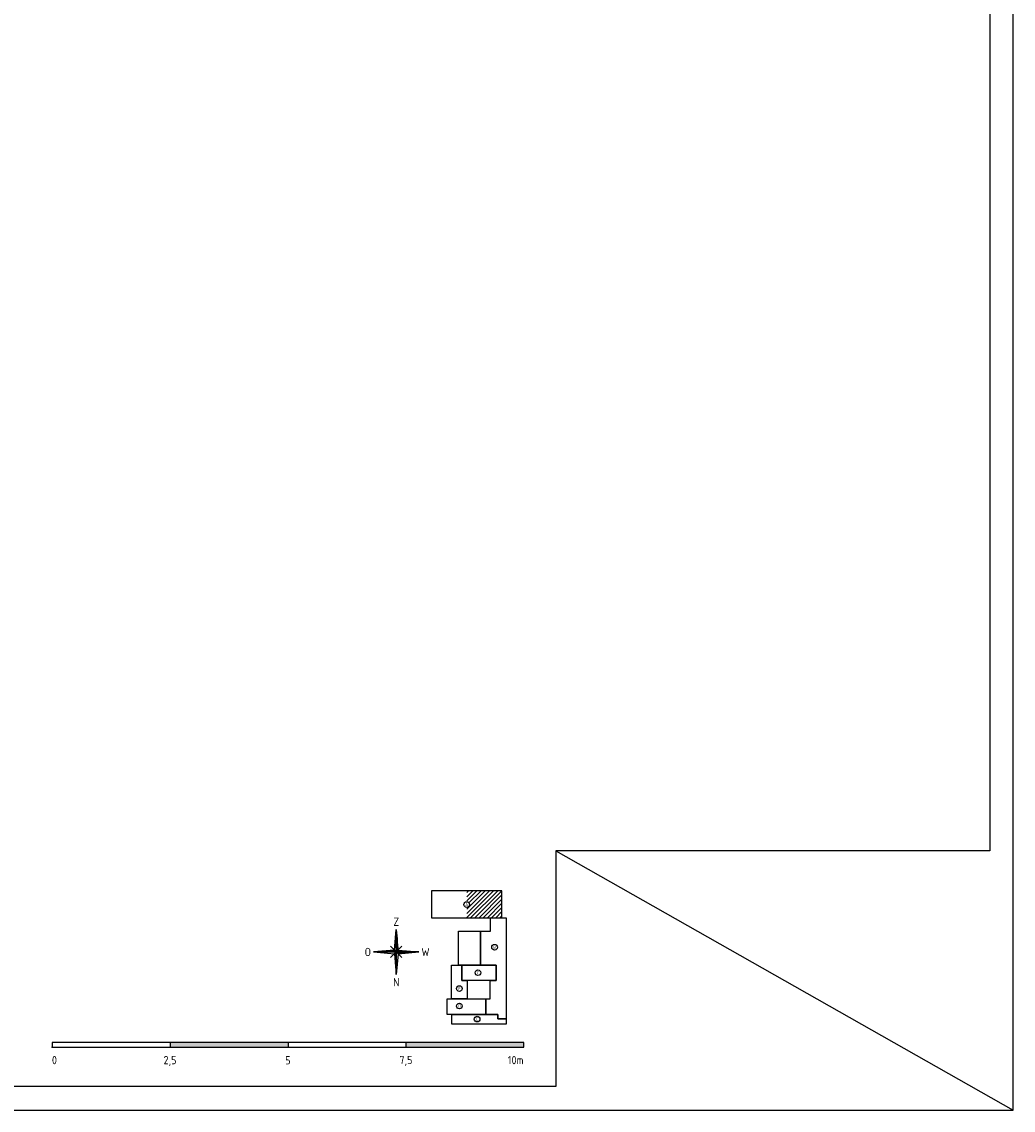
# Model space of a CAD drawing. Header units: millimetres. Extents: x 50336 to 92386, y 87937 to 147387.
# Tile 1 of 2: x 71361 to 92386, y 87937 to 111017. Entities that reach past the tile are written whole.
import ezdxf
from ezdxf.enums import TextEntityAlignment as Align

# ---------------------------------------------------------------- set-up
doc = ezdxf.new("R2010")
doc.units = ezdxf.units.MM
doc.header["$LTSCALE"] = 50
doc.layers.get('0').update_dxf_attribs({"linetype": 'CONTINUOUS'})
for name, color, linetype in [('BL$2----_Kader-modelspace', 252, 'CONTINUOUS'), ('BL$5----', 1, 'CONTINUOUS'), ('BL$6----', 1, 'CONTINUOUS')]:
    doc.layers.add(name, color=color, linetype=linetype)
doc.styles.add('BURO-012', font='isocp.shx', dxfattribs={"height": 60})
doc.styles.add('BURO-035', font='isocp.shx')

# ---------------------------------------------------------------- blocks, each defined once
blk = doc.blocks.new('Kompaspijl')
for p, q in [((-0.8, 0.8), (0, 9.6)), ((0, -9.6), (0, 9.6)), ((0.08, 8.72), (0.08, 0.08)), ((0.2, 7.4), (0.2, 0.2)), ((0.32, 6.08), (0.32, 0.32)), ((0.44, 4.76), (0.44, 0.44)), ((9.6, 0), (-9.6, 0)), ((-9.6, 0), (-0.8, -0.8)), ((-9.52, 0.01), (-9.52, 0)), ((-9.4, 0.02), (-9.4, 0)), ((-9.28, 0.03), (-9.28, 0)), ((-9.16, 0.04), (-9.16, 0)), ((-9.04, 0.05), (-9.04, 0)), ((-8.92, 0.06), (-8.92, 0)), ((-8.8, 0.07), (-8.8, 0)), ((-8.68, 0.08), (-8.68, 0)), ((-8.56, 0.09), (-8.56, 0)), ((-8.44, 0.11), (-8.44, 0)), ((-8.32, 0.12), (-8.32, 0)), ((-8.2, 0.13), (-8.2, 0)), ((-8.08, 0.14), (-8.08, 0)), ((-7.96, 0.15), (-7.96, 0)), ((-7.84, 0.16), (-7.84, 0)), ((-7.72, 0.17), (-7.72, 0)), ((-7.6, 0.18), (-7.6, 0)), ((-7.48, 0.19), (-7.48, 0)), ((-7.36, 0.2), (-7.36, 0)), ((-7.24, 0.21), (-7.24, 0)), ((-7.12, 0.23), (-7.12, 0)), ((-7, 0.24), (-7, 0)), ((-6.88, 0.25), (-6.88, 0)), ((-6.76, 0.26), (-6.76, 0)), ((-6.64, 0.27), (-6.64, 0)), ((-6.52, 0.28), (-6.52, 0)), ((-6.4, 0.29), (-6.4, 0)), ((-6.28, 0.3), (-6.28, 0)), ((-6.16, 0.31), (-6.16, 0)), ((-6.04, 0.32), (-6.04, 0)), ((-5.92, 0.33), (-5.92, 0)), ((-5.8, 0.35), (-5.8, 0)), ((-5.68, 0.36), (-5.68, 0)), ((-5.56, 0.37), (-5.56, 0)), ((-5.44, 0.38), (-5.44, 0)), ((-5.32, 0.39), (-5.32, 0)), ((-5.2, 0.4), (-5.2, 0)), ((-5.08, 0.41), (-5.08, 0)), ((-4.96, 0.42), (-4.96, 0)), ((-4.84, 0.43), (-4.84, 0)), ((-4.72, 0.44), (-4.72, 0)), ((-4.6, 0.45), (-4.6, 0)), ((-4.48, 0.47), (-4.48, 0)), ((-4.36, 0.48), (-4.36, 0)), ((-4.24, 0.49), (-4.24, 0)), ((-4.12, 0.5), (-4.12, 0)), ((-4, 0.51), (-4, 0)), ((-3.88, 0.52), (-3.88, 0)), ((-3.76, 0.53), (-3.76, 0)), ((-3.64, 0.54), (-3.64, 0)), ((-3.52, 0.55), (-3.52, 0)), ((-3.4, 0.56), (-3.4, 0)), ((-3.28, 0.57), (-3.28, 0)), ((-3.16, 0.59), (-3.16, 0)), ((-3.04, 0.6), (-3.04, 0)), ((-2.92, 0.61), (-2.92, 0)), ((-2.8, 0.62), (-2.8, 0)), ((-2.68, 0.63), (-2.68, 0)), ((-2.56, 0.64), (-2.56, 0)), ((-2.44, 0.65), (-2.44, 0)), ((2.4, 2.4), (-2.4, -2.4)), ((2.4, -2.4), (-2.4, 2.4)), ((-2.32, 0.66), (-2.32, 0)), ((-2.2, 0.67), (-2.2, 0)), ((-2.08, 0.68), (-2.08, 0)), ((-1.96, 0.69), (-1.96, 0)), ((-1.84, 0.71), (-1.84, 0)), ((-1.72, 0.72), (-1.72, 0)), ((-1.6, 0.73), (-1.6, 0)), ((-1.48, 0.74), (-1.48, 0)), ((-1.36, 0.75), (-1.36, 0)), ((-1.24, 0.76), (-1.24, 0)), ((-1.12, 0.77), (-1.12, 0)), ((-1, 0.78), (-1, 0)), ((-0.88, 0.79), (-0.88, 0)), ((-0.76, 0.76), (-0.76, 0)), ((-0.64, 0.64), (-0.64, 0)), ((-0.52, 0.52), (-0.52, 0)), ((-0.4, 0.4), (-0.4, 0)), ((-0.28, 0.28), (-0.28, 0)), ((-0.16, 0.16), (-0.16, 0)), ((-0.04, 0.04), (-0.04, 0)), ((0.56, 3.44), (0.56, 0.56)), ((0.68, 2.12), (0.68, 0.68)), ((0.8, 0.8), (9.6, 0)), ((-0.76, -0.76), (-0.76, -1.24)), ((-0.64, -0.64), (-0.64, -2.56)), ((-0.52, -0.52), (-0.52, -3.88)), ((-0.4, -0.4), (-0.4, -5.2)), ((-0.28, -0.28), (-0.28, -6.52)), ((-0.16, -0.16), (-0.16, -7.84)), ((-0.04, -0.04), (-0.04, -9.16)), ((0.8, -0.8), (0, -9.6)), ((0.08, 0), (0.08, -0.08)), ((0.2, 0), (0.2, -0.2)), ((0.32, 0), (0.32, -0.32)), ((0.44, 0), (0.44, -0.44)), ((0.56, 0), (0.56, -0.56)), ((0.68, 0), (0.68, -0.68)), ((0.8, 0), (0.8, -0.8)), ((0.92, 0), (0.92, -0.79)), ((1.04, 0), (1.04, -0.78)), ((1.16, 0), (1.16, -0.77)), ((1.28, 0), (1.28, -0.76)), ((1.4, 0), (1.4, -0.75)), ((1.52, 0), (1.52, -0.73)), ((1.64, 0), (1.64, -0.72)), ((1.76, 0), (1.76, -0.71)), ((1.88, 0), (1.88, -0.7)), ((2, 0), (2, -0.69)), ((2.12, 0), (2.12, -0.68)), ((2.24, 0), (2.24, -0.67)), ((2.36, 0), (2.36, -0.66)), ((2.48, 0), (2.48, -0.65)), ((2.6, 0), (2.6, -0.64)), ((2.72, 0), (2.72, -0.63)), ((2.84, 0), (2.84, -0.61)), ((2.96, 0), (2.96, -0.6)), ((3.08, 0), (3.08, -0.59)), ((3.2, 0), (3.2, -0.58)), ((3.32, 0), (3.32, -0.57)), ((3.44, 0), (3.44, -0.56)), ((3.56, 0), (3.56, -0.55)), ((3.68, 0), (3.68, -0.54)), ((3.8, 0), (3.8, -0.53)), ((3.92, 0), (3.92, -0.52)), ((4.04, 0), (4.04, -0.51)), ((4.16, 0), (4.16, -0.49)), ((4.28, 0), (4.28, -0.48)), ((4.4, 0), (4.4, -0.47)), ((4.52, 0), (4.52, -0.46)), ((4.64, 0), (4.64, -0.45)), ((4.76, 0), (4.76, -0.44)), ((4.88, 0), (4.88, -0.43)), ((5, 0), (5, -0.42)), ((5.12, 0), (5.12, -0.41)), ((5.24, 0), (5.24, -0.4)), ((5.36, 0), (5.36, -0.39)), ((5.48, 0), (5.48, -0.37)), ((5.6, 0), (5.6, -0.36)), ((5.72, 0), (5.72, -0.35)), ((5.84, 0), (5.84, -0.34)), ((5.96, 0), (5.96, -0.33)), ((6.08, 0), (6.08, -0.32)), ((6.2, 0), (6.2, -0.31)), ((6.32, 0), (6.32, -0.3)), ((6.44, 0), (6.44, -0.29)), ((6.56, 0), (6.56, -0.28)), ((6.68, 0), (6.68, -0.27)), ((6.8, 0), (6.8, -0.25)), ((6.92, 0), (6.92, -0.24)), ((7.04, 0), (7.04, -0.23)), ((7.16, 0), (7.16, -0.22)), ((7.28, 0), (7.28, -0.21)), ((7.4, 0), (7.4, -0.2)), ((7.52, 0), (7.52, -0.19)), ((7.64, 0), (7.64, -0.18)), ((7.76, 0), (7.76, -0.17)), ((7.88, 0), (7.88, -0.16)), ((8, 0), (8, -0.15)), ((8.12, 0), (8.12, -0.13)), ((8.24, 0), (8.24, -0.12)), ((8.36, 0), (8.36, -0.11)), ((8.48, 0), (8.48, -0.1)), ((8.6, 0), (8.6, -0.09)), ((8.72, 0), (8.72, -0.08)), ((8.84, 0), (8.84, -0.07)), ((8.96, 0), (8.96, -0.06)), ((9.08, 0), (9.08, -0.05)), ((9.2, 0), (9.2, -0.04)), ((9.32, 0), (9.32, -0.03)), ((9.44, 0), (9.44, -0.01)), ((9.56, 0), (9.56, 0))]:
    blk.add_line(p, q)
for points in [[(0, 0), (0.8, 0.8), (0, 9.6)], [(0, 0), (-0.8, 0.8), (-9.6, 0), (0, 0)], [(0, 0), (-0.8, -0.8), (0, -9.6)], [(0, 0), (0.8, -0.8), (9.6, 0), (0, 0)]]:
    blk.add_lwpolyline(points, close=True)
at = {"style": 'BURO-035'}
for tag, p in [('KR-1', (0, 12.8)), ('KR-4', (-12.04, 0)), ('KR-2', (12.4, 0)), ('KR-3', (0, -12.8))]:
    blk.add_attdef(tag, text='', height=3.5, dxfattribs=at).set_placement(p, align=Align.MIDDLE_CENTER)
blk = doc.blocks.new('TR_50')
at = {"layer": 'BL$6----'}
for p, q in [((200.14, 7.5), (0.14, 7.5)), ((0.14, 7.5), (0.14, 5.5)), ((0.14, 5.5), (200.14, 5.5)), ((50.14, 7.5), (50.14, 5.5)), ((100.14, 7.5), (100.14, 5.5)), ((150.14, 7.5), (150.14, 5.5)), ((200.14, 5.5), (200.14, 7.5))]:
    blk.add_line(p, q, dxfattribs=at)
for points in [[(190.88, 60.35), (190.88, 71.84), (161.02, 71.84), (161.02, 60.35)], [(192.64, 17.56), (189.18, 17.56), (189.18, 19.39), (183.97, 19.39), (183.97, 25.94), (185.93, 25.94), (185.93, 33.8), (188.38, 33.8), (188.38, 40.23), (181.81, 40.23), (181.81, 54.64), (186.01, 54.64), (186.01, 60.35), (192.64, 60.35)], [(181.81, 54.64), (181.81, 40.23), (172.41, 40.23), (172.41, 54.64)], [(169.56, 40.24), (173.79, 40.24), (173.79, 33.8), (176.09, 33.8), (176.09, 25.94), (169.53, 25.94), (169.53, 40.24)], [(188.38, 40.23), (188.38, 33.8), (173.79, 33.8), (173.79, 40.23)], [(183.97, 25.94), (183.97, 19.39), (167.62, 19.39), (167.62, 25.94)], [(183.97, 19.39), (189.18, 19.39), (189.18, 17.56), (192.64, 17.56), (192.64, 15.28), (169.57, 15.28), (169.57, 19.39)]]:
    blk.add_lwpolyline(points, close=True, dxfattribs=at)
for centre in [(175.92, 65.96), (187.75, 47.86), (180.71, 37.07), (172.82, 30.34), (172.82, 22.93), (180.35, 17.39)]:
    blk.add_circle(centre, 1.2, dxfattribs=at)
blk.add_point((0.14, 5.5), dxfattribs=at)
blk.add_point((0.14, 5.5), dxfattribs=at)
for points in [[(50.14, 7.5), (50.14, 5.5), (100.14, 7.5), (100.14, 5.5)], [(150.14, 7.5), (150.14, 5.5), (200.14, 7.5), (200.14, 5.5)]]:
    blk.add_solid(points, dxfattribs=at)
at = {"layer": 'BL$5----'}
ref = blk.add_blockref('Kompaspijl', (146.04, 45.86), dxfattribs=at)
ref.add_attrib('KR-1', 'Z', dxfattribs={"height": 3.5, "style": 'BURO-035'}).set_placement((146.04, 58.66), align=Align.MIDDLE_CENTER)
ref.add_attrib('KR-2', 'W', dxfattribs={"height": 3.5, "style": 'BURO-035'}).set_placement((158.44, 45.86), align=Align.MIDDLE_CENTER)
ref.add_attrib('KR-3', 'N', dxfattribs={"height": 3.5, "style": 'BURO-035'}).set_placement((146.04, 33.06), align=Align.MIDDLE_CENTER)
ref.add_attrib('KR-4', 'O', dxfattribs={"height": 3.5, "style": 'BURO-035'}).set_placement((134, 45.86), align=Align.MIDDLE_CENTER)
at = {"layer": 'BL$6----', "style": 'BURO-012'}
for s, p in [('A', (175.92, 65.96)), ('B', (187.75, 47.86)), ('C', (180.71, 37.07)), ('F', (172.82, 30.34)), ('D', (172.82, 22.93)), ('E', (180.35, 17.39))]:
    blk.add_text(s, height=1.2, dxfattribs=at).set_placement(p, align=Align.MIDDLE)
at = {"layer": 'BL$6----', "style": 'BURO-035'}
blk.add_text('0', height=3.5, dxfattribs=at).set_placement((0, 0), align=Align.MIDDLE_LEFT)
for s, p in [('2,5', (50.1, 0)), ('5', (100.08, -0.07)), ('7,5', (150.13, 0.06))]:
    blk.add_text(s, height=3.5, dxfattribs=at).set_placement(p, align=Align.MIDDLE_CENTER)
blk.add_text('10m', height=3.5, dxfattribs=at).set_placement((200.02, 0.01), align=Align.MIDDLE_RIGHT)

msp = doc.modelspace()

# ---------------------------------------------------------------- hatches: boundary and pattern name
at = {"layer": 'BL$6----'}
h = msp.add_hatch(dxfattribs=at)
h.set_pattern_fill('ANSI31', color=256, scale=500)
h.set_pattern_definition([(45, (0, 0), (-44.194174, 44.194174), [])])
h.paths.add_polyline_path([(81544, 92592), (80797, 92592), (80797, 92358, -0.405948), (80856, 92298, -0.405948), (80797, 92238), (80797, 92017), (81544, 92017)])

# ---------------------------------------------------------------- linework, layer by layer
at = {"layer": 'BL$2----_Kader-modelspace', "color": 9}
msp.add_line((82686, 93437), (92386, 87937), dxfattribs=at)
at = {"layer": 'BL$2----_Kader-modelspace', "color": 1}
msp.add_lwpolyline([(92386, 87937), (92386, 147387), (50336, 147387), (50336, 87937)], close=True, dxfattribs=at)
at = {"layer": 'BL$2----_Kader-modelspace', "color": 9}
msp.add_lwpolyline([(50836, 146887), (91886, 146887), (91886, 93437), (82686, 93437), (82686, 88437), (50836, 88437)], close=True, dxfattribs=at)

# ---------------------------------------------------------------- block references
at = {"layer": 'BL$6----', "xscale": 50, "yscale": 50, "zscale": 50}
msp.add_blockref('TR_50', (72000, 89000), dxfattribs=at)

doc.saveas('drawing.dxf')
